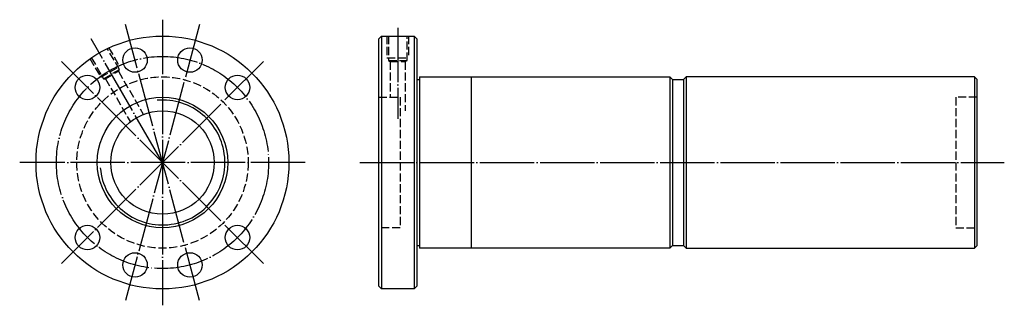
# Model space of a CAD drawing. Header units: millimetres. Extents: x -31 to 331, y 148 to 252.
import ezdxf

# ---------------------------------------------------------------- set-up
doc = ezdxf.new("R2010")
doc.units = ezdxf.units.MM
for name, pattern in [('CENTER', [22, 20, -1, 0, -1]), ('DASHED', [4, 3, -1]), ('THIN', [200000, 200000, 0])]:
    doc.linetypes.add(name, pattern=pattern)
doc.layers.add('NT', color=7, linetype='Continuous')

msp = doc.modelspace()

# ---------------------------------------------------------------- linework, layer by layer
at = {"layer": 'NT', "color": 3, "linetype": 'CENTER'}
for p, q in [((35.09, 250.71), (7.91, 149.29)), ((35.09, 149.29), (7.91, 250.71)), ((21.5, 252.5), (21.5, 147.5)), ((108, 249.5), (108, 216)), ((21.5, 200), (-4.75, 245.47)), ((58.62, 237.12), (-15.62, 162.88)), ((58.62, 162.88), (-15.62, 237.12)), ((74, 200), (-31, 200)), ((94, 200), (330.99, 200))]:
    msp.add_line(p, q, dxfattribs=at)
at = {"layer": 'NT', "color": 16, "linetype": 'Continuous'}
for p, q in [((101, 245.5), (102, 246.5)), ((102, 246.5), (114, 246.5)), ((102, 246.5), (102, 153.5)), ((114, 246.5), (115, 245.5)), ((114, 246.5), (114, 153.5)), ((101, 154.5), (101, 245.5)), ((115, 245.5), (115, 154.5)), ((115, 230.5), (116, 230.5)), ((116, 231.5), (116, 168.5)), ((116, 231.5), (208, 231.5)), ((135, 231.5), (135, 168.5)), ((208, 231.5), (209, 230.5)), ((208, 231.5), (208, 168.5)), ((209, 230.5), (209, 169.5)), ((209, 230.5), (213, 230.5)), ((214, 231.5), (213, 230.5)), ((213, 230.5), (213, 169.5)), ((320, 231.5), (214, 231.5)), ((214, 231.5), (214, 168.5)), ((320, 231.5), (320, 168.5)), ((320, 231.5), (321, 230.5)), ((321, 169.5), (321, 230.5)), ((115, 169.5), (116, 169.5)), ((208, 168.5), (116, 168.5)), ((209, 169.5), (208, 168.5)), ((209, 169.5), (213, 169.5)), ((213, 169.5), (214, 168.5)), ((214, 168.5), (320, 168.5)), ((320, 168.5), (321, 169.5)), ((102, 153.5), (101, 154.5)), ((114, 153.5), (102, 153.5)), ((115, 154.5), (114, 153.5))]:
    msp.add_line(p, q, dxfattribs=at)
at = {"layer": 'NT', "color": 1, "linetype": 'DASHED'}
for p, q in [((104, 246.5), (104, 238.5)), ((112, 246.5), (112, 238.5)), ((1.71, 242.27), (5.71, 235.34)), ((-5.21, 238.27), (-1.21, 231.34)), ((-1.21, 231.34), (5.71, 235.34)), ((104, 238.5), (112, 238.5)), ((104.6, 237.5), (111.4, 237.5)), ((105.25, 237.12), (105.25, 224)), ((110.75, 237.12), (110.75, 219)), ((-0.19, 230.78), (5.69, 234.18)), ((5.32, 233.53), (14.38, 217.83)), ((0.56, 230.78), (9.62, 215.08)), ((101, 224), (108.88, 224)), ((108.88, 224), (108.88, 176)), ((321, 224), (313.12, 224)), ((313.12, 224), (313.12, 176)), ((108.88, 176), (101, 176)), ((313.12, 176), (321, 176))]:
    msp.add_line(p, q, dxfattribs=at)
for points in [[(104.6, 246.5), (104.6, 237.5), (105.25, 237.12), (110.75, 237.12), (111.4, 237.5), (111.4, 246.5)], [(-4.69, 238.57), (-0.19, 230.78), (0.56, 230.78), (5.32, 233.53), (5.69, 234.18), (1.19, 241.97)]]:
    msp.add_lwpolyline(points, dxfattribs=at)
at = {"layer": 'NT', "color": 16, "linetype": 'Continuous'}
for centre, radius in [((21.5, 200), 46.5), ((11.41, 237.67), 4.5), ((31.59, 237.67), 4.5), ((-6.08, 227.58), 4.5), ((49.08, 227.58), 4.5), ((21.5, 200), 24), ((21.5, 200), 19), ((-6.08, 172.42), 4.5), ((49.08, 172.42), 4.5), ((11.41, 162.33), 4.5), ((31.59, 162.33), 4.5)]:
    msp.add_circle(centre, radius, dxfattribs=at)
at = {"layer": 'NT', "color": 3, "linetype": 'CENTER'}
msp.add_circle((21.5, 200), 39, dxfattribs=at)
at = {"layer": 'NT', "color": 1, "linetype": 'DASHED'}
msp.add_circle((21.5, 200), 31.5, dxfattribs=at)
at = {"layer": 'NT', "color": 5, "linetype": 'THIN'}
msp.add_arc((21.5, 200), 22.95, 185, 95, dxfattribs=at)

doc.saveas('drawing.dxf')
